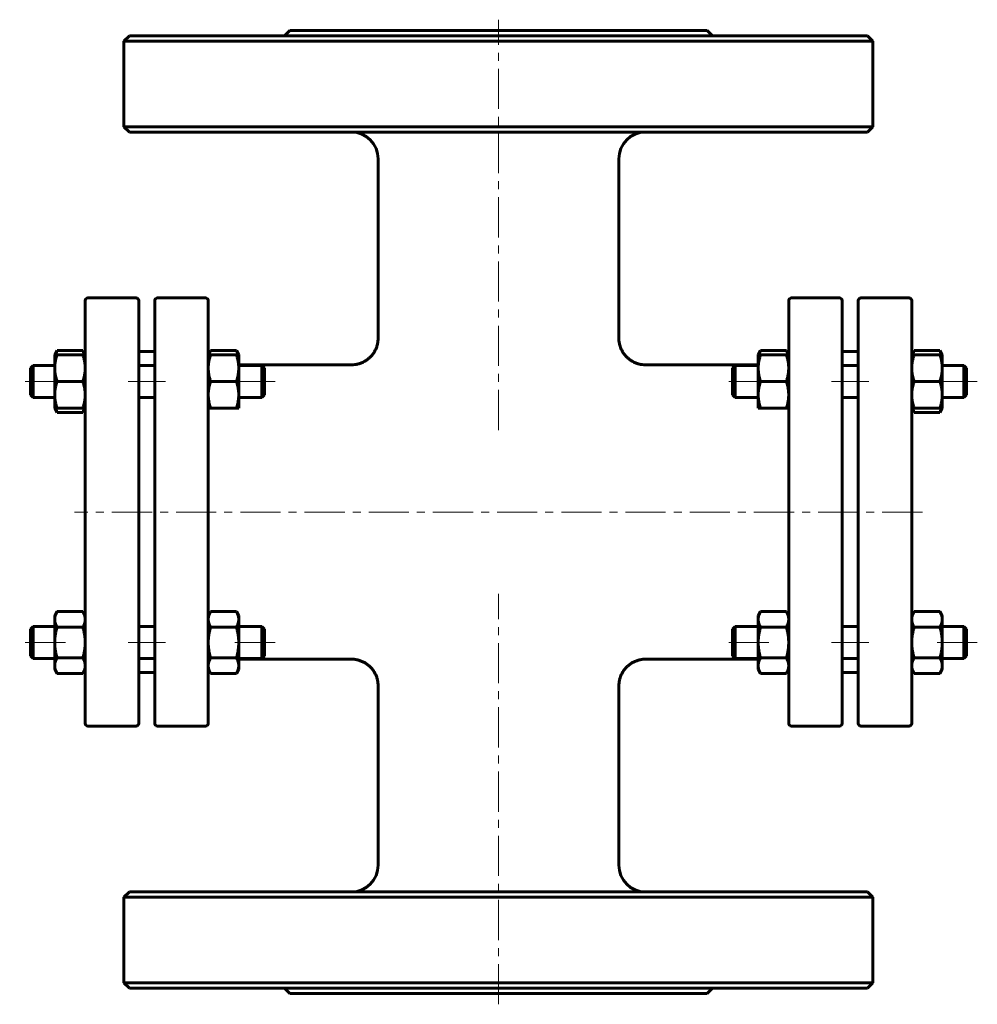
# Model space of a CAD drawing. Header units: millimetres. Extents: x 247 to 426, y 96 to 280.
import ezdxf

# ---------------------------------------------------------------- set-up
doc = ezdxf.new("R2010")
doc.units = ezdxf.units.MM
doc.linetypes.add('K5LT_AXLED', pattern=[12, 7.5, -1.5, 1.5, -1.5])
doc.linetypes.add('K5LT_BASIC', pattern=[0])
doc.layers.add('Системный слой (1)', color=7, linetype='Continuous', true_color=0x6c6c6c)

# ---------------------------------------------------------------- blocks, each defined once
blk = doc.blocks.new('U0')
at = {"layer": 'Системный слой (1)', "linetype": 'K5LT_BASIC', "lineweight": 60}
for p, q in [((282.13, 217.8), (282.05, 217.56)), ((282.25, 218.06), (282.13, 217.8)), ((282.39, 218.33), (282.25, 218.06))]:
    blk.add_line(p, q, dxfattribs=at)
blk = doc.blocks.new('U1')
at = {"layer": 'Системный слой (1)', "linetype": 'K5LT_BASIC', "lineweight": 60}
for p, q in [((287.34, 218.06), (287.2, 218.33)), ((287.46, 217.8), (287.34, 218.06)), ((287.54, 217.56), (287.46, 217.8))]:
    blk.add_line(p, q, dxfattribs=at)
blk = doc.blocks.new('U2')
at = {"layer": 'Системный слой (1)', "linetype": 'K5LT_BASIC', "lineweight": 60}
for p, q in [((253.35, 207.56), (253.43, 207.31)), ((253.43, 207.31), (253.55, 207.05)), ((253.55, 207.05), (253.69, 206.78))]:
    blk.add_line(p, q, dxfattribs=at)
blk = doc.blocks.new('U3')
at = {"layer": 'Системный слой (1)', "linetype": 'K5LT_BASIC', "lineweight": 60}
for p, q in [((253.43, 217.8), (253.35, 217.56)), ((253.55, 218.06), (253.43, 217.8)), ((253.69, 218.33), (253.55, 218.06))]:
    blk.add_line(p, q, dxfattribs=at)
blk = doc.blocks.new('U4')
at = {"layer": 'Системный слой (1)', "linetype": 'K5LT_BASIC', "lineweight": 60}
for p, q in [((258.5, 206.78), (258.64, 207.05)), ((258.64, 207.05), (258.76, 207.31)), ((258.76, 207.31), (258.84, 207.56))]:
    blk.add_line(p, q, dxfattribs=at)
blk = doc.blocks.new('U5')
at = {"layer": 'Системный слой (1)', "linetype": 'K5LT_BASIC', "lineweight": 60}
for p, q in [((258.64, 218.06), (258.5, 218.33)), ((258.76, 217.8), (258.64, 218.06)), ((258.84, 217.56), (258.76, 217.8))]:
    blk.add_line(p, q, dxfattribs=at)
blk = doc.blocks.new('U6')
at = {"layer": 'Системный слой (1)', "linetype": 'K5LT_BASIC', "lineweight": 60}
for p, q in [((413.63, 217.8), (413.55, 217.56)), ((413.75, 218.06), (413.63, 217.8)), ((413.89, 218.33), (413.75, 218.06))]:
    blk.add_line(p, q, dxfattribs=at)
blk = doc.blocks.new('U7')
at = {"layer": 'Системный слой (1)', "linetype": 'K5LT_BASIC', "lineweight": 60}
for p, q in [((413.55, 207.56), (413.63, 207.31)), ((413.63, 207.31), (413.75, 207.05)), ((413.75, 207.05), (413.89, 206.78))]:
    blk.add_line(p, q, dxfattribs=at)
blk = doc.blocks.new('U8')
at = {"layer": 'Системный слой (1)', "linetype": 'K5LT_BASIC', "lineweight": 60}
for p, q in [((418.7, 206.78), (418.84, 207.05)), ((418.84, 207.05), (418.96, 207.31)), ((418.96, 207.31), (419.04, 207.56))]:
    blk.add_line(p, q, dxfattribs=at)
blk = doc.blocks.new('U9')
at = {"layer": 'Системный слой (1)', "linetype": 'K5LT_BASIC', "lineweight": 60}
for p, q in [((418.84, 218.06), (418.7, 218.33)), ((418.96, 217.8), (418.84, 218.06)), ((419.04, 217.56), (418.96, 217.8))]:
    blk.add_line(p, q, dxfattribs=at)
blk = doc.blocks.new('U10')
at = {"layer": 'Системный слой (1)', "linetype": 'K5LT_BASIC', "lineweight": 60}
for p, q in [((287.64, 160.66), (308.69, 160.66)), ((363.69, 160.66), (384.74, 160.66))]:
    blk.add_line(p, q, dxfattribs=at)
blk = doc.blocks.new('U11')
at = {"layer": 'Системный слой (1)', "linetype": 'K5LT_BASIC', "lineweight": 60}
for p, q in [((287.64, 215.66), (308.7, 215.66)), ((363.69, 215.66), (384.74, 215.66))]:
    blk.add_line(p, q, dxfattribs=at)
blk = doc.blocks.new('U12')
at = {"layer": 'Системный слой (1)', "linetype": 'K5LT_BASIC', "lineweight": 60}
for p, q in [((384.93, 217.8), (384.85, 217.56)), ((385.05, 218.06), (384.93, 217.8)), ((385.19, 218.33), (385.05, 218.06))]:
    blk.add_line(p, q, dxfattribs=at)
blk = doc.blocks.new('U13')
at = {"layer": 'Системный слой (1)', "linetype": 'K5LT_BASIC', "lineweight": 60}
for p, q in [((390.14, 218.06), (390, 218.33)), ((390.26, 217.8), (390.14, 218.06)), ((390.34, 217.56), (390.26, 217.8))]:
    blk.add_line(p, q, dxfattribs=at)

msp = doc.modelspace()

# ---------------------------------------------------------------- linework, layer by layer
at = {"layer": 'Системный слой (1)', "linetype": 'K5LT_AXLED', "lineweight": 18}
for p, q in [((336.19, 203.48), (336.19, 280.16)), ((255.24, 212.56), (246.69, 212.56)), ((273.94, 212.56), (266.94, 212.56)), ((294.44, 212.56), (285.64, 212.56)), ((386.74, 212.56), (377.94, 212.56)), ((405.44, 212.56), (398.44, 212.56)), ((425.69, 212.56), (417.14, 212.56)), ((415.44, 188.16), (256.94, 188.16)), ((336.19, 96.16), (336.19, 172.84)), ((255.24, 163.77), (246.69, 163.77)), ((273.94, 163.77), (266.94, 163.77)), ((294.44, 163.77), (285.64, 163.77)), ((386.74, 163.77), (377.94, 163.77)), ((405.44, 163.77), (398.44, 163.77)), ((425.69, 163.77), (417.14, 163.77))]:
    msp.add_line(p, q, dxfattribs=at)
at = {"layer": 'Системный слой (1)', "linetype": 'K5LT_BASIC', "lineweight": 60}
for p, q in [((297.19, 278.16), (296.19, 277.16)), ((297.19, 278.16), (375.19, 278.16)), ((375.19, 278.16), (376.19, 277.16)), ((267.19, 277.16), (266.19, 276.16)), ((266.19, 276.16), (406.19, 276.16)), ((266.19, 260.16), (266.19, 276.16)), ((405.19, 277.16), (267.19, 277.16)), ((405.19, 277.16), (406.19, 276.16)), ((406.19, 260.16), (406.19, 276.16)), ((267.19, 259.16), (266.19, 260.16)), ((406.19, 260.16), (266.19, 260.16)), ((405.19, 259.16), (406.19, 260.16)), ((267.19, 259.16), (405.19, 259.16)), ((313.7, 220.66), (313.69, 254.16)), ((358.69, 220.66), (358.69, 254.16)), ((259.44, 228.16), (268.44, 228.16)), ((281.44, 228.16), (272.44, 228.16)), ((399.94, 228.16), (390.94, 228.16)), ((403.94, 228.16), (412.94, 228.16)), ((258.94, 216.09), (258.94, 227.66)), ((268.94, 227.66), (268.94, 148.66)), ((271.94, 148.66), (271.94, 227.66)), ((281.94, 227.66), (281.94, 216.09)), ((390.44, 227.66), (390.44, 216.09)), ((400.44, 148.66), (400.44, 227.66)), ((403.44, 227.66), (403.44, 148.66)), ((413.44, 216.09), (413.44, 227.66)), ((358.69, 220.66), (358.69, 220.66)), ((253.24, 217.56), (253.69, 218.33)), ((253.24, 217.56), (253.69, 217.56)), ((253.24, 215.06), (253.24, 217.56)), ((253.69, 218.33), (258.5, 218.33)), ((253.69, 217.56), (258.5, 217.56)), ((258.94, 217.56), (258.5, 218.33)), ((258.5, 217.56), (258.94, 217.56)), ((268.94, 218.16), (271.94, 218.16)), ((281.94, 217.56), (282.39, 218.33)), ((281.94, 217.56), (282.39, 217.56)), ((282.39, 218.33), (287.2, 218.33)), ((282.39, 217.56), (287.2, 217.56)), ((287.64, 217.56), (287.2, 218.33)), ((287.2, 217.56), (287.64, 217.56)), ((287.64, 217.56), (287.64, 215.06)), ((384.74, 217.56), (385.19, 218.33)), ((384.74, 217.56), (385.19, 217.56)), ((384.74, 215.06), (384.74, 217.56)), ((385.19, 218.33), (390, 218.33)), ((385.19, 217.56), (390, 217.56)), ((390.44, 217.56), (390, 218.33)), ((390, 217.56), (390.44, 217.56)), ((400.44, 218.16), (403.44, 218.16)), ((413.44, 217.56), (413.89, 218.33)), ((413.44, 217.56), (413.89, 217.56)), ((413.89, 218.33), (418.7, 218.33)), ((413.89, 217.56), (418.7, 217.56)), ((419.14, 217.56), (418.7, 218.33)), ((418.7, 217.56), (419.14, 217.56)), ((419.14, 217.56), (419.14, 215.06)), ((248.69, 215.06), (249.19, 215.56)), ((249.19, 215.56), (249.19, 209.56)), ((249.19, 215.56), (253.24, 215.56)), ((258.94, 160.23), (258.94, 216.09)), ((268.94, 215.56), (271.94, 215.56)), ((281.94, 216.09), (281.94, 160.23)), ((287.64, 215.56), (291.94, 215.56)), ((292.44, 215.06), (291.94, 215.56)), ((291.94, 209.56), (291.94, 215.56)), ((308.7, 215.66), (308.7, 215.66)), ((363.69, 215.66), (363.69, 215.66)), ((379.94, 215.06), (380.44, 215.56)), ((380.44, 209.56), (380.44, 215.56)), ((380.44, 215.56), (384.74, 215.56)), ((390.44, 216.09), (390.44, 160.23)), ((400.44, 215.56), (403.44, 215.56)), ((413.44, 160.23), (413.44, 216.09)), ((419.14, 215.56), (423.19, 215.56)), ((423.19, 215.56), (423.19, 209.56)), ((423.69, 215.06), (423.19, 215.56)), ((248.69, 210.06), (248.69, 215.06)), ((253.24, 210.06), (253.24, 215.06)), ((287.64, 215.06), (287.64, 210.06)), ((292.44, 215.06), (292.44, 210.06)), ((379.94, 215.06), (379.94, 210.06)), ((384.74, 210.06), (384.74, 215.06)), ((419.14, 215.06), (419.14, 210.06)), ((423.69, 210.06), (423.69, 215.06)), ((253.69, 212.56), (258.5, 212.56)), ((282.39, 212.56), (287.2, 212.56)), ((385.19, 212.56), (390, 212.56)), ((413.89, 212.56), (418.7, 212.56)), ((248.69, 210.06), (249.19, 209.56)), ((253.24, 207.56), (253.24, 210.06)), ((287.64, 210.06), (287.64, 207.56)), ((292.44, 210.06), (291.94, 209.56)), ((379.94, 210.06), (380.44, 209.56)), ((384.74, 207.56), (384.74, 210.06)), ((419.14, 210.06), (419.14, 207.56)), ((423.69, 210.06), (423.19, 209.56)), ((249.19, 209.56), (253.24, 209.56)), ((268.94, 209.56), (271.94, 209.56)), ((287.64, 209.56), (291.94, 209.56)), ((380.44, 209.56), (384.74, 209.56)), ((400.44, 209.56), (403.44, 209.56)), ((419.14, 209.56), (423.19, 209.56)), ((253.69, 207.56), (253.24, 207.56)), ((253.24, 207.56), (253.69, 206.78)), ((253.69, 207.56), (258.5, 207.56)), ((253.69, 206.78), (258.5, 206.78)), ((258.94, 207.56), (258.5, 207.56)), ((258.94, 207.56), (258.5, 206.78)), ((282.39, 207.56), (281.94, 207.56)), ((282.39, 207.56), (287.2, 207.56)), ((287.64, 207.56), (287.2, 207.56)), ((385.19, 207.56), (384.74, 207.56)), ((385.19, 207.56), (390, 207.56)), ((390.44, 207.56), (390, 207.56)), ((413.44, 207.56), (413.89, 206.78)), ((413.89, 207.56), (413.44, 207.56)), ((413.89, 207.56), (418.7, 207.56)), ((413.89, 206.78), (418.7, 206.78)), ((419.14, 207.56), (418.7, 206.78)), ((419.14, 207.56), (418.7, 207.56)), ((253.24, 168.77), (253.69, 169.54)), ((253.69, 169.54), (258.5, 169.54)), ((258.94, 168.77), (258.5, 169.54)), ((281.94, 168.77), (282.39, 169.54)), ((282.39, 169.54), (287.2, 169.54)), ((287.64, 168.77), (287.2, 169.54)), ((384.74, 168.77), (385.19, 169.54)), ((385.19, 169.54), (390, 169.54)), ((390.44, 168.77), (390, 169.54)), ((413.44, 168.77), (413.89, 169.54)), ((413.89, 169.54), (418.7, 169.54)), ((419.14, 168.77), (418.7, 169.54)), ((253.24, 168.1), (253.24, 168.77)), ((253.24, 163.77), (253.24, 168.1)), ((287.64, 168.77), (287.64, 168.1)), ((287.64, 168.1), (287.64, 163.77)), ((384.74, 168.1), (384.74, 168.77)), ((384.74, 163.77), (384.74, 168.1)), ((419.14, 168.77), (419.14, 168.1)), ((419.14, 168.1), (419.14, 163.77)), ((248.69, 166.27), (249.19, 166.77)), ((248.69, 161.27), (248.69, 166.27)), ((249.19, 166.77), (249.19, 160.77)), ((249.19, 166.77), (253.24, 166.77)), ((253.69, 166.65), (258.5, 166.65)), ((268.94, 166.77), (271.94, 166.77)), ((282.39, 166.65), (287.2, 166.65)), ((287.64, 166.77), (291.94, 166.77)), ((291.94, 160.77), (291.94, 166.77)), ((292.44, 166.27), (291.94, 166.77)), ((292.44, 166.27), (292.44, 161.27)), ((379.94, 166.27), (380.44, 166.77)), ((379.94, 166.27), (379.94, 161.27)), ((380.44, 166.77), (384.74, 166.77)), ((380.44, 160.77), (380.44, 166.77)), ((385.19, 166.65), (390, 166.65)), ((400.44, 166.77), (403.44, 166.77)), ((413.89, 166.65), (418.7, 166.65)), ((419.14, 166.77), (423.19, 166.77)), ((423.69, 166.27), (423.19, 166.77)), ((423.19, 166.77), (423.19, 160.77)), ((423.69, 161.27), (423.69, 166.27)), ((253.24, 159.44), (253.24, 163.77)), ((287.64, 163.77), (287.64, 159.44)), ((384.74, 159.44), (384.74, 163.77)), ((419.14, 163.77), (419.14, 159.44)), ((248.69, 161.27), (249.19, 160.77)), ((249.19, 160.77), (253.24, 160.77)), ((253.69, 160.88), (258.5, 160.88)), ((258.94, 148.66), (258.94, 160.23)), ((268.94, 160.77), (271.94, 160.77)), ((281.94, 160.23), (281.94, 148.66)), ((282.39, 160.88), (287.2, 160.88)), ((287.64, 160.77), (291.94, 160.77)), ((292.44, 161.27), (291.94, 160.77)), ((308.69, 160.66), (308.69, 160.66)), ((363.69, 160.66), (363.69, 160.66)), ((379.94, 161.27), (380.44, 160.77)), ((380.44, 160.77), (384.74, 160.77)), ((385.19, 160.88), (390, 160.88)), ((390.44, 160.23), (390.44, 148.66)), ((400.44, 160.77), (403.44, 160.77)), ((413.44, 148.66), (413.44, 160.23)), ((413.89, 160.88), (418.7, 160.88)), ((419.14, 160.77), (423.19, 160.77)), ((423.69, 161.27), (423.19, 160.77)), ((253.24, 158.77), (253.24, 159.44)), ((253.24, 158.77), (253.69, 157.99)), ((258.94, 158.77), (258.5, 157.99)), ((281.94, 158.77), (282.39, 157.99)), ((287.64, 158.77), (287.2, 157.99)), ((287.64, 159.44), (287.64, 158.77)), ((384.74, 158.77), (384.74, 159.44)), ((384.74, 158.77), (385.19, 157.99)), ((390.44, 158.77), (390, 157.99)), ((413.44, 158.77), (413.89, 157.99)), ((419.14, 158.77), (418.7, 157.99)), ((419.14, 159.44), (419.14, 158.77)), ((253.69, 157.99), (258.5, 157.99)), ((268.94, 158.16), (271.94, 158.16)), ((282.39, 157.99), (287.2, 157.99)), ((385.19, 157.99), (390, 157.99)), ((400.44, 158.16), (403.44, 158.16)), ((413.89, 157.99), (418.7, 157.99)), ((313.69, 122.16), (313.69, 155.66)), ((358.69, 122.16), (358.69, 155.66)), ((358.69, 155.66), (358.69, 155.66)), ((259.44, 148.16), (268.44, 148.16)), ((281.44, 148.16), (272.44, 148.16)), ((399.94, 148.16), (390.94, 148.16)), ((403.94, 148.16), (412.94, 148.16)), ((267.19, 117.16), (266.19, 116.16)), ((266.19, 100.16), (266.19, 116.16)), ((266.19, 116.16), (406.19, 116.16)), ((405.19, 117.16), (267.19, 117.16)), ((405.19, 117.16), (406.19, 116.16)), ((406.19, 100.16), (406.19, 116.16)), ((406.19, 100.16), (266.19, 100.16)), ((267.19, 99.16), (266.19, 100.16)), ((405.19, 99.16), (406.19, 100.16)), ((267.19, 99.16), (405.19, 99.16)), ((297.19, 98.16), (296.19, 99.16)), ((297.19, 98.16), (375.19, 98.16)), ((375.19, 98.16), (376.19, 99.16))]:
    msp.add_line(p, q, dxfattribs=at)
for centre, radius, start, end in [((308.69, 254.16), 5, 0, 90), ((363.69, 254.16), 5, 90, 180), ((259.44, 227.66), 0.5, 90, 180), ((268.44, 227.66), 0.5, 0, 90), ((272.44, 227.66), 0.5, 90, 180), ((281.44, 227.66), 0.5, 0, 90), ((390.94, 227.66), 0.5, 90, 180), ((399.94, 227.66), 0.5, 0, 90), ((403.94, 227.66), 0.5, 90, 180), ((412.94, 227.66), 0.5, 0, 90), ((283.94, 217.66), 2, 180, 183.0041), ((388.44, 217.66), 2, 356.9959, 0), ((283.94, 158.66), 2, 177.1213, 180), ((388.44, 158.66), 2, 0, 2.8787), ((259.44, 148.66), 0.5, 180, 270), ((268.44, 148.66), 0.5, 270, 0), ((272.44, 148.66), 0.5, 180, 270), ((281.44, 148.66), 0.5, 270, 0), ((390.94, 148.66), 0.5, 180, 270), ((399.94, 148.66), 0.5, 270, 0), ((403.94, 148.66), 0.5, 180, 270), ((412.94, 148.66), 0.5, 270, 0), ((308.69, 122.16), 5, 270, 0), ((363.69, 122.16), 5, 180, 270)]:
    msp.add_arc(centre, radius, start, end, dxfattribs=at)
for points, knots in [([(313.7, 220.66), (313.7, 220.66), (313.7, 220.66), (313.7, 220.65), (313.7, 220.65), (313.7, 220.65), (313.7, 220.64), (313.7, 220.63), (313.7, 220.62), (313.69, 220.6), (313.69, 220.58), (313.69, 220.54), (313.69, 220.51), (313.69, 220.42), (313.69, 220.37), (313.67, 220.2), (313.66, 220.09), (313.62, 219.76), (313.57, 219.55), (313.46, 219.13), (313.39, 218.92), (313.22, 218.52), (313.12, 218.33), (312.9, 217.95), (312.78, 217.77), (312.52, 217.43), (312.37, 217.27), (312.06, 216.96), (311.9, 216.82), (311.56, 216.56), (311.39, 216.44), (311.01, 216.23), (310.81, 216.13), (310.4, 215.96), (310.19, 215.89), (309.75, 215.77), (309.53, 215.73), (309.11, 215.67), (308.9, 215.66), (308.7, 215.66)], [0, 0, 0, 0, 0.011254, 0.011254, 0.028136, 0.028136, 0.059085, 0.059085, 0.118171, 0.118171, 0.233528, 0.233528, 0.458615, 0.458615, 0.897534, 0.897534, 1.752865, 1.752865, 3.416102, 3.416102, 5.086003, 5.086003, 6.729873, 6.729873, 8.38228, 8.38228, 10.053627, 10.053627, 11.705923, 11.705923, 13.296694, 13.296694, 14.994459, 14.994459, 16.713488, 16.713488, 18.422444, 18.422444, 19.999297, 19.999297, 19.999297, 19.999297]), ([(358.69, 220.66), (358.69, 220.66), (358.69, 220.66), (358.69, 220.65), (358.69, 220.65), (358.69, 220.65), (358.69, 220.64), (358.69, 220.63), (358.69, 220.62), (358.69, 220.6), (358.69, 220.58), (358.69, 220.54), (358.69, 220.51), (358.7, 220.42), (358.7, 220.37), (358.71, 220.2), (358.72, 220.09), (358.77, 219.76), (358.81, 219.55), (358.93, 219.13), (359, 218.92), (359.17, 218.52), (359.27, 218.33), (359.49, 217.95), (359.61, 217.77), (359.87, 217.43), (360.02, 217.27), (360.33, 216.96), (360.49, 216.82), (360.83, 216.56), (361, 216.44), (361.37, 216.23), (361.57, 216.13), (361.99, 215.96), (362.2, 215.89), (362.63, 215.77), (362.85, 215.73), (363.28, 215.67), (363.49, 215.66), (363.69, 215.66)], [0, 0, 0, 0, 0.011254, 0.011254, 0.028136, 0.028136, 0.059085, 0.059085, 0.118171, 0.118171, 0.233528, 0.233528, 0.458615, 0.458615, 0.897534, 0.897534, 1.752865, 1.752865, 3.416102, 3.416102, 5.086003, 5.086003, 6.729873, 6.729873, 8.38228, 8.38228, 10.053627, 10.053627, 11.705923, 11.705923, 13.296694, 13.296694, 14.994459, 14.994459, 16.713488, 16.713488, 18.422444, 18.422444, 19.999297, 19.999297, 19.999297, 19.999297]), ([(313.69, 155.66), (313.69, 155.66), (313.69, 155.67), (313.69, 155.67), (313.69, 155.67), (313.69, 155.68), (313.69, 155.68), (313.69, 155.69), (313.69, 155.7), (313.69, 155.72), (313.69, 155.74), (313.69, 155.78), (313.69, 155.81), (313.69, 155.9), (313.69, 155.96), (313.67, 156.13), (313.66, 156.24), (313.62, 156.56), (313.57, 156.78), (313.46, 157.2), (313.39, 157.41), (313.22, 157.8), (313.12, 158), (312.9, 158.37), (312.78, 158.55), (312.52, 158.89), (312.37, 159.06), (312.08, 159.35), (311.94, 159.47), (311.62, 159.72), (311.45, 159.84), (311.08, 160.06), (310.88, 160.16), (310.47, 160.34), (310.26, 160.41), (309.83, 160.53), (309.61, 160.58), (309.16, 160.65), (308.93, 160.66), (308.69, 160.66)], [0, 0, 0, 0, 0.011255, 0.011255, 0.028138, 0.028138, 0.059089, 0.059089, 0.118179, 0.118179, 0.233544, 0.233544, 0.458647, 0.458647, 0.897597, 0.897597, 1.752987, 1.752987, 3.416226, 3.416226, 5.085934, 5.085934, 6.729245, 6.729245, 8.380896, 8.380896, 10.051317, 10.051317, 11.515445, 11.515445, 13.103347, 13.103347, 14.796003, 14.796003, 16.51378, 16.51378, 18.225816, 18.225816, 19.999297, 19.999297, 19.999297, 19.999297]), ([(358.69, 155.66), (358.69, 155.66), (358.69, 155.67), (358.69, 155.67), (358.69, 155.67), (358.69, 155.68), (358.69, 155.68), (358.69, 155.69), (358.69, 155.7), (358.69, 155.72), (358.69, 155.74), (358.69, 155.78), (358.7, 155.81), (358.7, 155.9), (358.7, 155.96), (358.71, 156.13), (358.73, 156.24), (358.77, 156.56), (358.82, 156.78), (358.93, 157.2), (359, 157.41), (359.17, 157.8), (359.27, 158), (359.49, 158.37), (359.61, 158.55), (359.87, 158.89), (360.02, 159.06), (360.31, 159.35), (360.45, 159.47), (360.77, 159.72), (360.94, 159.84), (361.31, 160.06), (361.5, 160.16), (361.91, 160.34), (362.13, 160.41), (362.56, 160.53), (362.78, 160.58), (363.23, 160.65), (363.46, 160.66), (363.69, 160.66)], [0, 0, 0, 0, 0.011255, 0.011255, 0.028138, 0.028138, 0.059089, 0.059089, 0.118179, 0.118179, 0.233544, 0.233544, 0.458647, 0.458647, 0.897597, 0.897597, 1.752987, 1.752987, 3.416226, 3.416226, 5.085934, 5.085934, 6.729245, 6.729245, 8.380896, 8.380896, 10.051317, 10.051317, 11.515445, 11.515445, 13.103347, 13.103347, 14.796003, 14.796003, 16.51378, 16.51378, 18.225816, 18.225816, 19.999297, 19.999297, 19.999297, 19.999297])]:
    msp.add_open_spline(points, degree=3, knots=knots, dxfattribs=at)
for points in [[(253.69, 217.56), (253.24, 216.22), (253.24, 215.06)], [(258.94, 215.06), (258.94, 216.22), (258.5, 217.56)], [(282.39, 217.56), (281.94, 216.22), (281.94, 215.06)], [(287.64, 215.06), (287.64, 216.22), (287.2, 217.56)], [(385.19, 217.56), (384.74, 216.22), (384.74, 215.06)], [(390.44, 215.06), (390.44, 216.22), (390, 217.56)], [(413.89, 217.56), (413.44, 216.22), (413.44, 215.06)], [(419.14, 215.06), (419.14, 216.22), (418.7, 217.56)], [(253.24, 215.06), (253.24, 213.9), (253.69, 212.56)], [(258.5, 212.56), (258.94, 213.9), (258.94, 215.06)], [(281.94, 215.06), (281.94, 213.9), (282.39, 212.56)], [(287.2, 212.56), (287.64, 213.9), (287.64, 215.06)], [(384.74, 215.06), (384.74, 213.9), (385.19, 212.56)], [(390, 212.56), (390.44, 213.9), (390.44, 215.06)], [(413.44, 215.06), (413.44, 213.9), (413.89, 212.56)], [(418.7, 212.56), (419.14, 213.9), (419.14, 215.06)], [(253.69, 212.56), (253.24, 211.22), (253.24, 210.06)], [(258.94, 210.06), (258.94, 211.22), (258.5, 212.56)], [(282.39, 212.56), (281.94, 211.22), (281.94, 210.06)], [(287.64, 210.06), (287.64, 211.22), (287.2, 212.56)], [(385.19, 212.56), (384.74, 211.22), (384.74, 210.06)], [(390.44, 210.06), (390.44, 211.22), (390, 212.56)], [(413.89, 212.56), (413.44, 211.22), (413.44, 210.06)], [(419.14, 210.06), (419.14, 211.22), (418.7, 212.56)], [(253.24, 210.06), (253.24, 208.9), (253.69, 207.56)], [(258.5, 207.56), (258.94, 208.9), (258.94, 210.06)], [(281.94, 210.06), (281.94, 208.9), (282.39, 207.56)], [(287.2, 207.56), (287.64, 208.9), (287.64, 210.06)], [(384.74, 210.06), (384.74, 208.9), (385.19, 207.56)], [(390, 207.56), (390.44, 208.9), (390.44, 210.06)], [(413.44, 210.06), (413.44, 208.9), (413.89, 207.56)], [(418.7, 207.56), (419.14, 208.9), (419.14, 210.06)], [(253.69, 169.54), (253.24, 168.77), (253.24, 168.1)], [(258.94, 168.1), (258.94, 168.77), (258.5, 169.54)], [(282.39, 169.54), (281.94, 168.77), (281.94, 168.1)], [(287.64, 168.1), (287.64, 168.77), (287.2, 169.54)], [(385.19, 169.54), (384.74, 168.77), (384.74, 168.1)], [(390.44, 168.1), (390.44, 168.77), (390, 169.54)], [(413.89, 169.54), (413.44, 168.77), (413.44, 168.1)], [(419.14, 168.1), (419.14, 168.77), (418.7, 169.54)], [(253.24, 168.1), (253.24, 167.43), (253.69, 166.65)], [(258.5, 166.65), (258.94, 167.43), (258.94, 168.1)], [(281.94, 168.1), (281.94, 167.43), (282.39, 166.65)], [(287.2, 166.65), (287.64, 167.43), (287.64, 168.1)], [(384.74, 168.1), (384.74, 167.43), (385.19, 166.65)], [(390, 166.65), (390.44, 167.43), (390.44, 168.1)], [(413.44, 168.1), (413.44, 167.43), (413.89, 166.65)], [(418.7, 166.65), (419.14, 167.43), (419.14, 168.1)], [(253.69, 166.65), (253.24, 165.11), (253.24, 163.77)], [(258.94, 163.77), (258.94, 165.11), (258.5, 166.65)], [(282.39, 166.65), (281.94, 165.11), (281.94, 163.77)], [(287.64, 163.77), (287.64, 165.11), (287.2, 166.65)], [(385.19, 166.65), (384.74, 165.11), (384.74, 163.77)], [(390.44, 163.77), (390.44, 165.11), (390, 166.65)], [(413.89, 166.65), (413.44, 165.11), (413.44, 163.77)], [(419.14, 163.77), (419.14, 165.11), (418.7, 166.65)], [(253.24, 163.77), (253.24, 162.43), (253.69, 160.88)], [(258.5, 160.88), (258.94, 162.43), (258.94, 163.77)], [(281.94, 163.77), (281.94, 162.43), (282.39, 160.88)], [(287.2, 160.88), (287.64, 162.43), (287.64, 163.77)], [(384.74, 163.77), (384.74, 162.43), (385.19, 160.88)], [(390, 160.88), (390.44, 162.43), (390.44, 163.77)], [(413.44, 163.77), (413.44, 162.43), (413.89, 160.88)], [(418.7, 160.88), (419.14, 162.43), (419.14, 163.77)], [(253.69, 160.88), (253.24, 160.11), (253.24, 159.44)], [(258.94, 159.44), (258.94, 160.11), (258.5, 160.88)], [(282.39, 160.88), (281.94, 160.11), (281.94, 159.44)], [(287.64, 159.44), (287.64, 160.11), (287.2, 160.88)], [(385.19, 160.88), (384.74, 160.11), (384.74, 159.44)], [(390.44, 159.44), (390.44, 160.11), (390, 160.88)], [(413.89, 160.88), (413.44, 160.11), (413.44, 159.44)], [(419.14, 159.44), (419.14, 160.11), (418.7, 160.88)], [(253.24, 159.44), (253.24, 158.77), (253.69, 157.99)], [(258.5, 157.99), (258.94, 158.77), (258.94, 159.44)], [(281.94, 159.44), (281.94, 158.77), (282.39, 157.99)], [(287.2, 157.99), (287.64, 158.77), (287.64, 159.44)], [(384.74, 159.44), (384.74, 158.77), (385.19, 157.99)], [(390, 157.99), (390.44, 158.77), (390.44, 159.44)], [(413.44, 159.44), (413.44, 158.77), (413.89, 157.99)], [(418.7, 157.99), (419.14, 158.77), (419.14, 159.44)]]:
    msp.add_rational_spline(points, [1, 1.0379548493, 1], degree=2, dxfattribs=at)

# ---------------------------------------------------------------- block references
at = {"layer": 'Системный слой (1)'}
for name in ['U3', 'U5', 'U0', 'U1', 'U12', 'U13', 'U6', 'U9', 'U11', 'U2', 'U4', 'U7', 'U8', 'U10']:
    msp.add_blockref(name, (0, 0), dxfattribs=at)

doc.saveas('drawing.dxf')
